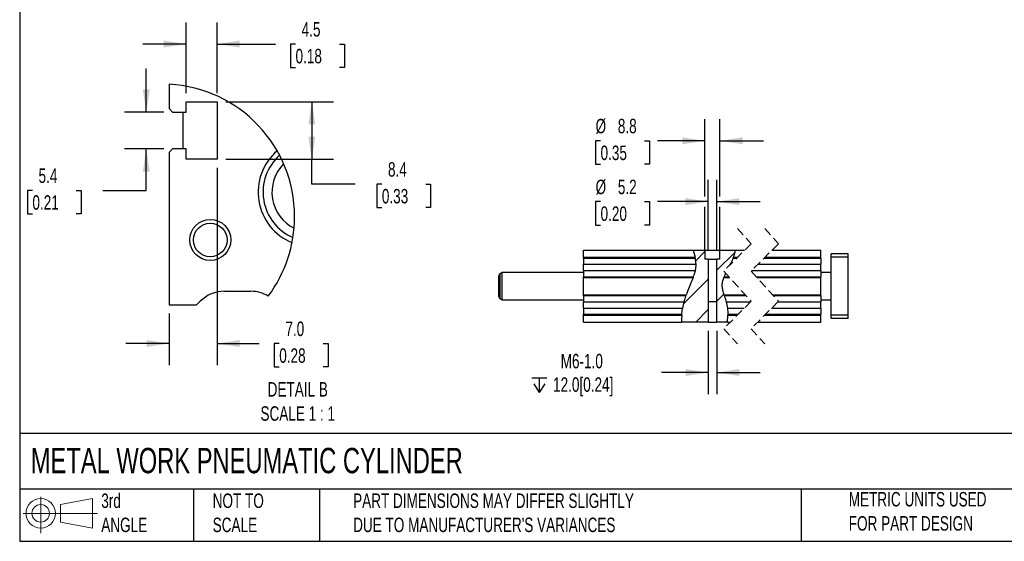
# Model space of a CAD drawing. Header units: millimetres. Extents: x 25 to 1092, y 25 to 838.
# Tile 1 of 4: x 25 to 601, y 25 to 330. Entities that reach past the tile are written whole.
import ezdxf

# ---------------------------------------------------------------- set-up
doc = ezdxf.new("R2010")
doc.units = ezdxf.units.MM
doc.header["$LTSCALE"] = 4
doc.linetypes.add('SLD-Dashed', pattern=[1.905, 1.27, -0.635])
doc.linetypes.add('SLD-Solid', pattern=[0])
doc.layers.add('DIMENSIONS', color=140, linetype='SLD-Solid', lineweight=25)
doc.layers.add('TEXT', color=140, linetype='SLD-Solid', lineweight=25)
doc.layers.add('HATCH', color=6, linetype='SLD-Solid')
doc.layers.add('SLD-DEFPOINTS', color=7, linetype='Continuous')
doc.styles.add('SLDTEXTSTYLE0', font='TXT', dxfattribs={"width": 0.7})
doc.dimstyles.new('SLDDIMSTYLE3', dxfattribs={"dimtxt": 8.632031, "dimasz": 13.208, "dimexe": 0, "dimexo": 0.0625, "dimgap": 2.158008, "dimtad": 0, "dimtih": 1, "dimtoh": 1, "dimrnd": 1e-09, "dimzin": 12, "dimdsep": 46, "dimtxsty": 'SLDTEXTSTYLE0', "dimsah": 1, "dimcen": 0.09, "dimadec": 0, "dimazin": 3, "dimtfac": 1, "dimtmove": 0, "dimatfit": 0, "dimfxl": 0, "dimfrac": 2, "dimtolj": 1, "dimtzin": 12, "dimarcsym": 0})
doc.dimstyles.new('SLDDIMSTYLE7', dxfattribs={"dimtxt": 8.632031, "dimasz": 13.208, "dimexe": 0, "dimexo": 0.0625, "dimgap": 2.158008, "dimtad": 0, "dimtih": 1, "dimtoh": 1, "dimlfac": 0.25, "dimrnd": 1e-09, "dimzin": 12, "dimdsep": 46, "dimtxsty": 'SLDTEXTSTYLE0', "dimsah": 1, "dimcen": 0.09, "dimadec": 0, "dimazin": 3, "dimtfac": 1, "dimtmove": 0, "dimatfit": 0, "dimfxl": 0, "dimfrac": 2, "dimtolj": 1, "dimtzin": 12, "dimarcsym": 0})
doc.dimstyles.new('SLDDIMSTYLE8', dxfattribs={"dimtxt": 8.632031, "dimasz": 13.208, "dimexe": 0, "dimexo": 0.0625, "dimgap": 2.158008, "dimtad": 0, "dimtih": 1, "dimtoh": 1, "dimlfac": 0.25, "dimrnd": 1e-09, "dimzin": 12, "dimdsep": 46, "dimtxsty": 'SLDTEXTSTYLE0', "dimsah": 1, "dimcen": 0.09, "dimadec": 0, "dimazin": 3, "dimtfac": 1, "dimtofl": 0, "dimtmove": 0, "dimatfit": 3, "dimfxl": 0, "dimfrac": 2, "dimtolj": 1, "dimtzin": 12, "dimarcsym": 0})
doc.dimstyles.new('SLDDIMSTYLE9', dxfattribs={"dimtxt": 8.632031, "dimasz": 13.208, "dimexe": 0, "dimexo": 0.0625, "dimgap": 2.158008, "dimtad": 0, "dimtih": 1, "dimtoh": 1, "dimlfac": 0.25, "dimrnd": 1e-09, "dimzin": 4, "dimdsep": 46, "dimtxsty": 'SLDTEXTSTYLE0', "dimsah": 1, "dimcen": 0.09, "dimadec": 0, "dimazin": 1, "dimtfac": 1, "dimtmove": 0, "dimatfit": 0, "dimfxl": 0, "dimfrac": 2, "dimtolj": 1, "dimtzin": 12, "dimarcsym": 0})

# ---------------------------------------------------------------- blocks, each defined once
blk = doc.blocks.new('Block11')
at = {"color": 7, "linetype": 'SLD-Solid', "lineweight": 18}
for p, q in [((10.35, 21.24), (10.35, 0)), ((21.92, 16.67), (40.7, 20.13)), ((40.7, 20.13), (40.7, 2.93)), ((0, 11.53), (43.49, 11.53)), ((21.92, 6.38), (21.92, 16.67)), ((21.92, 6.38), (40.7, 2.93))]:
    blk.add_line(p, q, dxfattribs=at)
for radius in [8.6, 5.14]:
    blk.add_circle((10.35, 11.53), radius, dxfattribs=at)
blk = doc.blocks.new('Block12')
at = {"layer": 'SLD-DEFPOINTS'}
blk.add_blockref('Block11', (0, 0), dxfattribs=at)
blk = doc.blocks.new('SW_SYMBOL_HOLE_DEPTH')
at = {"layer": 'DIMENSIONS', "color": 0}
for p, q in [((0, 3500), (3200, 3500)), ((400, 2220), (1600, 300)), ((1600, 3500), (1600, 300)), ((2800, 2220), (1600, 300))]:
    blk.add_line(p, q, dxfattribs=at)
blk = doc.blocks.new('_D_28')
at = {"layer": 'DIMENSIONS'}
for p, q in [((428.23, 148.49), (428.23, 111.38)), ((433.14, 148.49), (433.14, 111.38)), ((428.23, 124.08), (400.93, 124.08)), ((433.14, 124.08), (458.54, 124.08))]:
    blk.add_line(p, q, dxfattribs=at)
for points in [[(428.23, 124.08), (415.02, 126.11), (415.02, 122.05)], [(433.14, 124.08), (446.35, 122.05), (446.35, 126.11)]]:
    blk.add_solid(points, dxfattribs=at)
at = {"layer": 'DIMENSIONS', "xscale": 0.002688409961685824, "yscale": 0.002688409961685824, "zscale": 0.002688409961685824}
blk.add_blockref('SW_SYMBOL_HOLE_DEPTH', (325.09, 111.5), dxfattribs=at)
at = {"layer": 'DIMENSIONS', "char_height": 8.467, "attachment_point": 1, "style": 'SLDTEXTSTYLE0'}
for s, insert in [('M6-1.0', (341.9, 134.99)), ('12.0[0.24]', (337.44, 121.27))]:
    blk.add_mtext(s, dxfattribs=dict(at, insert=insert))
blk = doc.blocks.new('_D_29')
at = {"layer": 'DIMENSIONS'}
for p, q in [((428.08, 195.45), (428.08, 236.69)), ((433.28, 195.45), (433.28, 236.69)), ((365.22, 223.99), (362.32, 223.99)), ((362.32, 223.99), (362.32, 210.27)), ((390.87, 223.99), (393.77, 223.99)), ((393.77, 223.99), (393.77, 210.27)), ((428.08, 223.99), (398.6, 223.99)), ((433.28, 223.99), (458.68, 223.99)), ((362.32, 210.27), (365.22, 210.27)), ((393.77, 210.27), (390.87, 210.27))]:
    blk.add_line(p, q, dxfattribs=at)
for points in [[(428.08, 223.99), (414.88, 226.02), (414.88, 221.96)], [(433.28, 223.99), (446.49, 221.96), (446.49, 226.02)]]:
    blk.add_solid(points, dxfattribs=at)
at = {"layer": 'DIMENSIONS', "char_height": 8.467, "attachment_point": 1, "style": 'SLDTEXTSTYLE0'}
for s, insert in [('%%c', (362.3, 236.84)), ('5.2', (375.33, 236.84)), ('0.20', (365.22, 221.19))]:
    blk.add_mtext(s, dxfattribs=dict(at, insert=insert))
blk = doc.blocks.new('_D_30')
at = {"layer": 'DIMENSIONS'}
for p, q in [((426.28, 227.04), (426.28, 272.27)), ((435.08, 227.04), (435.08, 272.27)), ((365.22, 259.57), (362.32, 259.57)), ((362.32, 259.57), (362.32, 245.85)), ((390.87, 259.57), (393.77, 259.57)), ((393.77, 259.57), (393.77, 245.85)), ((426.28, 259.57), (398.6, 259.57)), ((435.08, 259.57), (460.48, 259.57)), ((362.32, 245.85), (365.22, 245.85)), ((393.77, 245.85), (390.87, 245.85)), ((426.28, 195.45), (426.28, 220.94)), ((435.08, 195.45), (435.08, 220.94))]:
    blk.add_line(p, q, dxfattribs=at)
for points in [[(426.28, 259.57), (413.08, 261.6), (413.08, 257.54)], [(435.08, 259.57), (448.29, 257.54), (448.29, 261.6)]]:
    blk.add_solid(points, dxfattribs=at)
at = {"layer": 'DIMENSIONS', "char_height": 8.467, "attachment_point": 1, "style": 'SLDTEXTSTYLE0'}
for s, insert in [('%%c', (362.3, 272.42)), ('8.8', (375.33, 272.42)), ('0.35', (365.22, 256.77))]:
    blk.add_mtext(s, dxfattribs=dict(at, insert=insert))
blk = doc.blocks.new('SW_HATCH_1')
at = {"layer": 'HATCH', "color": 0}
for p, q in [((0, 0), (5.39, 5.39)), ((12.39, -5.57), (23.08, 5.12)), ((-6.99, -24.96), (7.19, -10.77)), ((12.39, -23.53), (16.43, -19.5)), ((0.07, -35.85), (7.33, -28.59)), ((18.03, -35.85), (18.68, -35.2))]:
    blk.add_line(p, q, dxfattribs=at)
blk = doc.blocks.new('_D_36')
at = {"layer": 'DIMENSIONS'}
for p, q in [((99.45, 276.39), (99.45, 301.79)), ((109.8, 276.39), (86.75, 276.39)), ((109.8, 254.79), (86.75, 254.79)), ((99.45, 230.55), (99.45, 254.79)), ((32.84, 230.55), (29.94, 230.55)), ((29.94, 230.55), (29.94, 216.83)), ((58.49, 230.55), (61.39, 230.55)), ((61.39, 230.55), (61.39, 216.83)), ((74.05, 230.55), (99.45, 230.55)), ((29.94, 216.83), (32.84, 216.83)), ((61.39, 216.83), (58.49, 216.83))]:
    blk.add_line(p, q, dxfattribs=at)
for points in [[(99.45, 276.39), (101.48, 289.6), (97.41, 289.6)], [(99.45, 254.79), (97.41, 241.58), (101.48, 241.58)]]:
    blk.add_solid(points, dxfattribs=at)
at = {"layer": 'DIMENSIONS', "char_height": 8.467, "attachment_point": 1, "style": 'SLDTEXTSTYLE0'}
for s, insert in [('5.4', (36.43, 243.4)), ('0.21', (32.84, 227.74))]:
    blk.add_mtext(s, dxfattribs=dict(at, insert=insert))
blk = doc.blocks.new('_D_37')
at = {"layer": 'DIMENSIONS'}
for p, q in [((122.88, 287.47), (122.88, 328.83)), ((140.88, 287.47), (140.88, 328.83)), ((122.88, 316.13), (97.48, 316.13)), ((140.88, 316.13), (175.08, 316.13)), ((186.77, 316.13), (183.87, 316.13)), ((183.87, 316.13), (183.87, 302.41)), ((212.42, 316.13), (215.32, 316.13)), ((215.32, 316.13), (215.32, 302.41)), ((183.87, 302.41), (186.77, 302.41)), ((215.32, 302.41), (212.42, 302.41))]:
    blk.add_line(p, q, dxfattribs=at)
for points in [[(122.88, 316.13), (109.67, 318.16), (109.67, 314.1)], [(140.88, 316.13), (154.08, 314.1), (154.08, 318.16)]]:
    blk.add_solid(points, dxfattribs=at)
at = {"layer": 'DIMENSIONS', "char_height": 8.467, "attachment_point": 1, "style": 'SLDTEXTSTYLE0'}
for s, insert in [('4.5', (190.36, 328.97)), ('0.18', (186.77, 313.32))]:
    blk.add_mtext(s, dxfattribs=dict(at, insert=insert))
blk = doc.blocks.new('_D_38')
at = {"layer": 'DIMENSIONS'}
for p, q in [((145.96, 282.39), (209.01, 282.39)), ((196.31, 282.39), (196.31, 248.79)), ((145.96, 248.79), (209.01, 248.79)), ((196.31, 234.23), (196.31, 248.79)), ((221.71, 234.23), (196.31, 234.23)), ((237.27, 234.23), (234.37, 234.23)), ((234.37, 234.23), (234.37, 220.51)), ((262.92, 234.23), (265.82, 234.23)), ((265.82, 234.23), (265.82, 220.51)), ((234.37, 220.51), (237.27, 220.51)), ((265.82, 220.51), (262.92, 220.51))]:
    blk.add_line(p, q, dxfattribs=at)
for points in [[(196.31, 282.39), (194.28, 269.18), (198.34, 269.18)], [(196.31, 248.79), (198.34, 262), (194.28, 262)]]:
    blk.add_solid(points, dxfattribs=at)
at = {"layer": 'DIMENSIONS', "char_height": 8.467, "attachment_point": 1, "style": 'SLDTEXTSTYLE0'}
for s, insert in [('8.4', (240.86, 247.08)), ('0.33', (237.27, 231.43))]:
    blk.add_mtext(s, dxfattribs=dict(at, insert=insert))
blk = doc.blocks.new('_D_39')
at = {"layer": 'DIMENSIONS'}
for p, q in [((140.88, 243.71), (140.88, 128.34)), ((112.88, 158.51), (112.88, 128.34)), ((112.88, 141.04), (87.48, 141.04)), ((140.88, 141.04), (165.55, 141.04)), ((177.25, 141.04), (174.35, 141.04)), ((174.35, 141.04), (174.35, 127.32)), ((202.9, 141.04), (205.8, 141.04)), ((205.8, 141.04), (205.8, 127.32)), ((174.35, 127.32), (177.25, 127.32)), ((205.8, 127.32), (202.9, 127.32))]:
    blk.add_line(p, q, dxfattribs=at)
for points in [[(112.88, 141.04), (99.67, 143.07), (99.67, 139.01)], [(140.88, 141.04), (154.08, 139.01), (154.08, 143.07)]]:
    blk.add_solid(points, dxfattribs=at)
at = {"layer": 'DIMENSIONS', "char_height": 8.467, "attachment_point": 1, "style": 'SLDTEXTSTYLE0'}
for s, insert in [('7.0', (180.84, 153.88)), ('0.28', (177.25, 138.23))]:
    blk.add_mtext(s, dxfattribs=dict(at, insert=insert))

msp = doc.modelspace()

# ---------------------------------------------------------------- linework, layer by layer
for p, q in [((112.876, 292.644), (112.876, 278.388)), ((122.876, 282.388), (140.876, 282.388)), ((122.876, 276.388), (122.876, 282.388)), ((140.876, 282.388), (140.876, 248.788)), ((112.876, 278.388), (114.876, 276.388)), ((114.876, 276.388), (122.876, 276.388)), ((120.876, 276.388), (120.876, 254.788)), ((114.876, 254.788), (112.876, 252.788)), ((122.876, 254.788), (114.876, 254.788)), ((122.876, 248.788), (122.876, 254.788)), ((112.876, 252.788), (112.876, 163.588)), ((140.876, 248.788), (122.876, 248.788)), ((355.184, 191.572), (355.184, 195.572)), ((355.184, 195.572), (419.378, 195.572)), ((355.184, 191.572), (420.47, 191.572)), ((355.184, 191.037), (355.184, 191.572)), ((355.184, 191.037), (420.591, 191.037)), ((355.184, 191.037), (355.184, 187.501)), ((419.378, 195.572), (420.47, 191.572)), ((419.378, 195.572), (426.284, 195.572)), ((420.591, 191.037), (420.47, 191.572)), ((426.284, 195.572), (426.284, 190.372)), ((426.284, 195.572), (435.084, 195.572)), ((428.084, 190.372), (426.284, 190.372)), ((428.084, 190.372), (428.084, 165.572)), ((428.084, 190.372), (433.284, 190.372)), ((433.284, 165.572), (433.284, 190.372)), ((435.084, 190.372), (433.284, 190.372)), ((435.084, 190.372), (435.084, 195.572)), ((435.084, 195.572), (444.115, 195.572)), ((443.028, 191.572), (442.8, 191.037)), ((442.8, 191.037), (444.928, 191.037)), ((443.028, 191.572), (445.463, 191.572)), ((444.115, 195.572), (449.463, 195.572)), ((460.928, 191.037), (494.061, 191.037)), ((461.463, 191.572), (494.061, 191.572)), ((465.463, 195.572), (494.061, 195.572)), ((494.061, 191.572), (494.061, 195.572)), ((494.061, 191.037), (494.061, 191.572)), ((494.061, 191.037), (494.061, 187.501)), ((510.061, 193.572), (500.061, 193.572)), ((500.061, 191.572), (500.061, 193.572)), ((510.061, 191.572), (500.061, 191.572)), ((500.061, 157.572), (500.061, 191.572)), ((510.061, 191.572), (510.061, 193.572)), ((510.061, 157.572), (510.061, 191.572)), ((355.184, 187.501), (421.087, 187.501)), ((355.184, 183.643), (355.184, 187.501)), ((441.059, 187.501), (440.694, 186.803)), ((441.059, 187.501), (441.392, 187.501)), ((457.392, 187.501), (494.061, 187.501)), ((494.061, 183.643), (494.061, 187.501)), ((305.684, 168.593), (305.684, 180.552)), ((307.684, 182.572), (306.434, 181.851)), ((306.434, 167.294), (306.434, 181.851)), ((355.184, 182.572), (307.684, 182.572)), ((307.684, 166.572), (307.684, 182.572)), ((355.184, 183.643), (420.728, 183.643)), ((355.184, 183.643), (355.184, 180.108)), ((355.184, 180.108), (419.577, 180.108)), ((355.184, 179.572), (355.184, 180.108)), ((355.184, 169.572), (355.184, 179.572)), ((355.184, 179.572), (419.361, 179.572)), ((419.361, 179.572), (419.577, 180.108)), ((437.466, 180.108), (437.272, 179.572)), ((437.272, 179.572), (440.794, 179.572)), ((437.466, 180.108), (440.309, 180.108)), ((453.534, 183.643), (494.061, 183.643)), ((456.309, 180.108), (494.061, 180.108)), ((456.794, 179.572), (494.061, 179.572)), ((494.061, 183.643), (494.061, 180.108)), ((500.061, 182.572), (494.061, 182.572)), ((494.061, 179.572), (494.061, 180.108)), ((494.061, 169.572), (494.061, 179.572)), ((145.161, 171.588), (160.592, 171.588)), ((306.434, 167.294), (307.684, 166.572)), ((355.184, 169.572), (415.371, 169.572)), ((355.184, 169.037), (355.184, 169.572)), ((355.184, 169.037), (415.196, 169.037)), ((355.184, 169.037), (355.184, 165.501)), ((415.196, 169.037), (415.371, 169.572)), ((437.424, 169.572), (449.833, 169.572)), ((437.424, 169.572), (437.589, 169.037)), ((437.589, 169.037), (450.317, 169.037)), ((465.833, 169.572), (494.061, 169.572)), ((466.317, 169.037), (494.061, 169.037)), ((494.061, 169.037), (494.061, 169.572)), ((494.061, 169.037), (494.061, 165.501)), ((112.876, 163.588), (128.876, 163.588)), ((128.876, 163.588), (131.019, 165.73)), ((307.684, 166.572), (355.184, 166.572)), ((355.184, 165.501), (414.158, 165.501)), ((355.184, 161.643), (355.184, 165.501)), ((355.184, 161.643), (413.285, 161.643)), ((355.184, 161.643), (355.184, 158.108)), ((413.285, 161.643), (414.158, 165.501)), ((428.225, 165.572), (428.084, 165.572)), ((428.225, 165.572), (428.225, 153.572)), ((428.225, 165.572), (433.142, 165.572)), ((433.142, 153.572), (433.142, 165.572)), ((433.284, 165.572), (433.142, 165.572)), ((438.647, 165.501), (453.092, 165.501)), ((438.647, 165.501), (439.437, 161.643)), ((439.437, 161.643), (449.234, 161.643)), ((465.234, 161.643), (494.061, 161.643)), ((469.092, 165.501), (494.061, 165.501)), ((494.061, 166.572), (500.061, 166.572)), ((494.061, 161.643), (494.061, 165.501)), ((494.061, 161.643), (494.061, 158.108)), ((355.184, 157.572), (355.184, 158.108)), ((355.184, 158.108), (412.766, 158.108)), ((355.184, 153.572), (355.184, 157.572)), ((355.184, 157.572), (412.716, 157.572)), ((412.716, 157.572), (412.766, 158.108)), ((439.479, 153.572), (439.759, 157.572)), ((439.749, 158.108), (445.699, 158.108)), ((439.749, 158.108), (439.759, 157.572)), ((439.759, 157.572), (445.163, 157.572)), ((461.163, 157.572), (494.061, 157.572)), ((461.699, 158.108), (494.061, 158.108)), ((494.061, 157.572), (494.061, 158.108)), ((494.061, 153.572), (494.061, 157.572)), ((510.061, 157.572), (500.061, 157.572)), ((500.061, 155.572), (500.061, 157.572)), ((510.061, 155.572), (500.061, 155.572)), ((510.061, 155.572), (510.061, 157.572)), ((355.184, 153.572), (412.627, 153.572)), ((428.225, 153.572), (412.627, 153.572)), ((428.225, 153.572), (433.142, 153.572)), ((439.479, 153.572), (433.142, 153.572)), ((439.479, 153.572), (441.163, 153.572)), ((457.163, 153.572), (494.061, 153.572))]:
    msp.add_line(p, q)
at = {"color": 7, "linetype": 'SLD-Dashed', "lineweight": 18}
for p, q in [((445.313, 208.272), (453.313, 199.422)), ((461.313, 208.272), (469.313, 199.422)), ((453.313, 199.422), (437.313, 183.422)), ((469.313, 199.422), (453.313, 183.422)), ((437.313, 183.422), (453.313, 165.722)), ((453.313, 183.422), (469.313, 165.722)), ((453.313, 165.722), (437.313, 149.722)), ((469.313, 165.722), (453.313, 149.722)), ((437.313, 149.722), (445.313, 140.872)), ((453.313, 149.722), (461.313, 140.872))]:
    msp.add_line(p, q, dxfattribs=at)
for radius in [12, 9.834]:
    msp.add_circle((136.876, 201.588), radius)
for centre, radius, start, end in [((196.752, 229.566), 31.875, 130.670354, 247.851908), ((196.667, 229.547), 28.901, 131.752841, 246.763089), ((196.648, 229.533), 23.684, 135.397004, 243.104907), ((307.184, 180.552), 1.5, 119.998944, 180.000707), ((145.161, 151.588), 20, 89.999997, 134.999935), ((160.646, 151.953), 19.635, 58.895431, 90.158105), ((307.184, 168.593), 1.5, 179.999293, 240.001056)]:
    msp.add_arc(centre, radius, start, end)
for points, knots in [([(421.087, 187.501), (421.045, 188.047), (420.967, 189.079), (420.757, 190.254), (420.623, 190.884), (420.591, 191.037)], [0, 0, 0, 0, 0.4590815, 0.8688312, 1, 1, 1, 1]), ([(442.8, 191.037), (442.584, 190.563), (442.12, 189.546), (441.519, 188.377), (441.151, 187.675), (441.059, 187.501)], [0, 0, 0, 0, 0.3963585, 0.8506955, 1, 1, 1, 1]), ([(443.028, 191.572), (443.295, 192.248), (443.807, 193.541), (444.016, 194.916), (444.115, 195.572)], [0, 0, 0, 0, 0.5225462, 1, 1, 1, 1]), ([(420.728, 183.643), (420.858, 184.282), (421.116, 185.555), (421.097, 186.854), (421.087, 187.501)], [0, 0, 0, 0, 0.501728, 1, 1, 1, 1]), ([(419.361, 179.572), (418.847, 178.379), (417.778, 175.897), (416.401, 172.579), (415.659, 170.412), (415.371, 169.572)], [0, 0, 0, 0, 0.3620638, 0.7526831, 1, 1, 1, 1]), ([(419.577, 180.108), (419.76, 180.583), (420.154, 181.61), (420.524, 182.797), (420.695, 183.507), (420.728, 183.643)], [0, 0, 0, 0, 0.41086231, 0.88692289, 1, 1, 1, 1]), ([(437.424, 169.572), (437.191, 170.372), (436.731, 171.949), (436.338, 174.428), (436.481, 177.021), (437.004, 178.707), (437.272, 179.572)], [0, 0, 0, 0, 0.2448471, 0.4827944, 0.7343257, 1, 1, 1, 1]), ([(438.375, 182.248), (438.318, 182.128), (438.011, 181.491), (437.717, 180.772), (437.49, 180.171), (437.466, 180.108)], [0, 0, 0, 0, 0.1708863, 0.9123727, 1, 1, 1, 1]), ([(414.158, 165.501), (414.314, 166.072), (414.607, 167.151), (414.967, 168.325), (415.162, 168.931), (415.196, 169.037)], [0, 0, 0, 0, 0.4818867, 0.9096545, 1, 1, 1, 1]), ([(437.589, 169.037), (437.736, 168.567), (438.054, 167.552), (438.412, 166.375), (438.604, 165.662), (438.647, 165.501)], [0, 0, 0, 0, 0.3998797, 0.8649643, 1, 1, 1, 1]), ([(412.766, 158.108), (412.818, 158.563), (412.93, 159.553), (413.117, 160.73), (413.249, 161.452), (413.285, 161.643)], [0, 0, 0, 0, 0.38445827, 0.83645982, 1, 1, 1, 1]), ([(439.437, 161.643), (439.508, 161.098), (439.642, 160.066), (439.722, 158.885), (439.744, 158.252), (439.749, 158.108)], [0, 0, 0, 0, 0.4648247, 0.8783632, 1, 1, 1, 1]), ([(412.716, 157.572), (412.642, 156.406), (412.558, 155.073), (412.62, 153.74), (412.627, 153.572)], [0, 0, 0, 0, 0.8743193, 1, 1, 1, 1])]:
    msp.add_open_spline(points, degree=3, knots=knots)
at = {"layer": 'SLD-DEFPOINTS'}
for start, end in [(0.000003, 86.897572), (323.214371, 359.999997)]:
    msp.add_arc((108.679, 215.205), 77.553, start, end, dxfattribs=at)
at = {"layer": 'TEXT'}
for p, q in [((25.4, 838.2), (25.4, 25.4)), ((1092.2, 88.504), (25.4, 88.504)), ((1092.2, 55.88), (25.4, 55.88)), ((127, 55.88), (127, 25.4)), ((200.847, 55.88), (200.847, 25.4)), ((482.586, 55.88), (482.586, 25.4)), ((25.4, 25.4), (1092.2, 25.4))]:
    msp.add_line(p, q, dxfattribs=at)

# ---------------------------------------------------------------- block references
at = {"layer": 'HATCH'}
msp.add_blockref('SW_HATCH_1', (420.891, 189.424), dxfattribs=at)
at = {"layer": 'SLD-DEFPOINTS'}
msp.add_blockref('Block12', (27.352, 30.215), dxfattribs=at)

# ---------------------------------------------------------------- texts
at = {"layer": 'TEXT', "style": 'SLDTEXTSTYLE0'}
for s, insert, char_height, attachment_point in [('DETAIL B^JSCALE 1 : 1', (188.071, 118.459), 8.46667, 2), ('METAL WORK PNEUMATIC CYLINDER', (31.863, 80.026), 14.81667, 1), ('3rd^JANGLE', (73.129, 53.351), 8.4667, 1), ('NOT TO^JSCALE', (138.301, 53.351), 8.46667, 1), ("PART DIMENSIONS MAY DIFFER SLIGHTLY ^JDUE TO MANUFACTURER'S VARIANCES", (220.477, 53.363), 8.46667, 1), ('METRIC UNITS USED ^JFOR PART DESIGN', (510.417, 54.224), 8.46667, 1)]:
    msp.add_mtext(s, dxfattribs=dict(at, insert=insert, char_height=char_height, attachment_point=attachment_point))

# ---------------------------------------------------------------- dimensions: what is measured, and where the dimension line sits
at = {"layer": 'DIMENSIONS'}
for base, p1, p2, dimstyle, picture, middle in [((140.876, 316.128), (122.876, 282.388), (140.876, 282.388), 'SLDDIMSTYLE7', '_D_37', (199.596, 316.128)), ((112.876, 141.038), (140.876, 248.788), (112.876, 163.588), 'SLDDIMSTYLE9', '_D_39', (190.073, 141.038))]:
    dim = msp.add_linear_dim(base=base, p1=p1, p2=p2, dimstyle=dimstyle, dxfattribs=at)
    dim.commit()
    dim.dimension.update_dxf_attribs({"geometry": picture, "text_midpoint": middle, "dimtype": 160})
for base, p1, p2, dimstyle, picture, middle in [((99.446, 254.788), (114.876, 276.388), (114.876, 254.788), 'SLDDIMSTYLE7', '_D_36', (99.446, 230.55)), ((196.312, 248.788), (140.876, 282.388), (140.876, 248.788), 'SLDDIMSTYLE8', '_D_38', (196.312, 234.231))]:
    dim = msp.add_linear_dim(base=base, p1=p1, p2=p2, angle=90, dimstyle=dimstyle, dxfattribs=at)
    dim.commit()
    dim.dimension.update_dxf_attribs({"geometry": picture, "text_midpoint": middle, "dimtype": 160})
for base, p1, p2, text, picture, middle in [((426.284, 259.572), (435.084, 190.372), (426.284, 190.372), '%%c<>', '_D_30', (378.047, 259.572)), ((433.284, 223.992), (428.084, 190.372), (433.284, 190.372), '%%c<>', '_D_29', (378.047, 223.992)), ((428.225, 124.077), (433.142, 153.572), (428.225, 153.572), 'M6-1.0\\P{\\fGDT;x}12.0[0.24]', '_D_28', (362.046, 124.077))]:
    dim = msp.add_linear_dim(base=base, p1=p1, p2=p2, text=text, dimstyle='SLDDIMSTYLE3', dxfattribs=at)
    dim.commit()
    dim.dimension.update_dxf_attribs({"geometry": picture, "text_midpoint": middle, "dimtype": 160})

doc.saveas('drawing.dxf')
